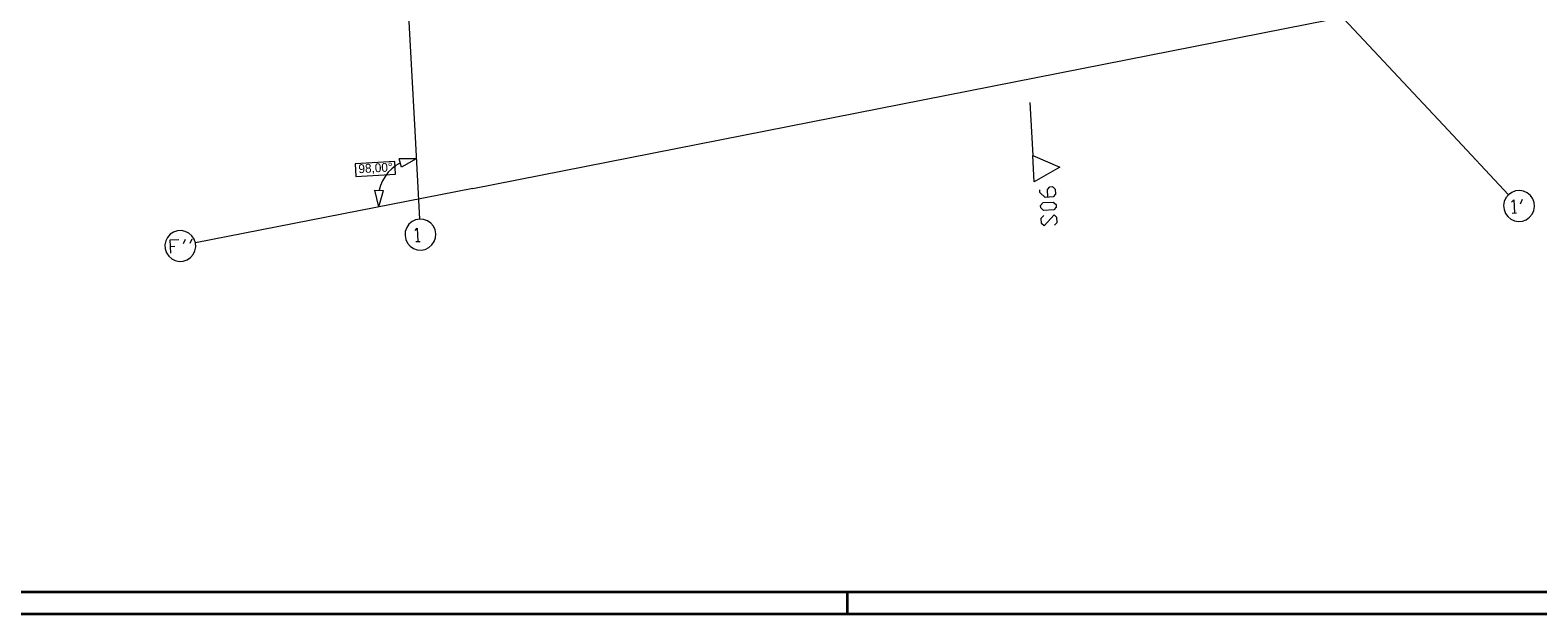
# Model space of a CAD drawing. Extents: x -181 to 1388, y 138 to 979.
# Tile 2 of 30: x 224 to 565, y 138 to 270. Entities that reach past the tile are written whole.
import ezdxf

# ---------------------------------------------------------------- set-up
doc = ezdxf.new("R2010")
doc.units = 0
doc.layers.get('0').update_dxf_attribs({"lineweight": 25})
doc.layers.add('01 Schnitt Marker Gebäude', color=9, linetype='Continuous', lineweight=18, true_color=0x808080)
doc.layers.add('01AFU Allgemein Bemaßung', color=9, linetype='Continuous', lineweight=18, true_color=0x808080)
for name, color, linetype, lineweight in [('02 Raster Gebäude', 7, 'Continuous', 18), ('Rahmen-A0U86KLAPE', 7, 'Continuous', 35), ('X_Rahmen', 7, 'Continuous', 25)]:
    doc.layers.add(name, color=color, linetype=linetype, lineweight=lineweight)
doc.styles.get("Standard").update_dxf_attribs({"font": 'arial.ttf'})

# ---------------------------------------------------------------- blocks, each defined once
blk = doc.blocks.new('Blockreferenz-A07F5VVBWF')
at = {"layer": 'Rahmen-A0U86KLAPE', "color": 0, "linetype": 'ByBlock', "ltscale": 0.35}
for p, q in [((-160.83, 142.99), (1383.17, 142.99)), ((409.17, 137.99), (409.17, 142.99)), ((-180.83, 137.99), (1388.17, 137.99))]:
    blk.add_line(p, q, dxfattribs=at)
blk = doc.blocks.new('Referenz-A07F5VVIWF')
at = {"layer": '01 Schnitt Marker Gebäude', "color": 0, "linetype": 'Continuous', "ltscale": 0.0729}
blk.add_line((450.42, 253.65), (451.08, 241.67), dxfattribs=at)
at = {"layer": '01 Schnitt Marker Gebäude', "color": 0, "linetype": 'Continuous', "ltscale": 0.037908}
for p, q in [((451.41, 235.68), (451.08, 241.67)), ((451.08, 241.67), (457.24, 239)), ((457.24, 239), (451.41, 235.68))]:
    blk.add_line(p, q, dxfattribs=at)
at = {"layer": '01 Schnitt Marker Gebäude', "color": 0, "linetype": 'Continuous', "ltscale": 0.2916}
for p, q in [((452.71, 233.28), (452.68, 233.86)), ((453.94, 232.18), (452.71, 233.28)), ((455.69, 232.27), (453.94, 232.18)), ((454.43, 233.96), (454.98, 234.57)), ((454.53, 232.21), (454.43, 233.96)), ((454.98, 234.57), (455.56, 234.6)), ((455.56, 234.6), (456.18, 234.05)), ((456.24, 232.89), (455.69, 232.27)), ((456.18, 234.05), (456.24, 232.89)), ((452.87, 230.37), (453.42, 230.98)), ((452.91, 229.79), (452.87, 230.37)), ((453.52, 229.24), (452.91, 229.79)), ((453.42, 230.98), (455.75, 231.11)), ((455.85, 229.36), (453.52, 229.24)), ((455.75, 231.11), (456.37, 230.56)), ((456.4, 229.98), (455.85, 229.36)), ((456.37, 230.56), (456.4, 229.98)), ((453.03, 227.46), (453.58, 228.07)), ((453.1, 226.29), (453.03, 227.46)), ((453.71, 225.74), (453.1, 226.29)), ((455.91, 228.2), (453.71, 225.74)), ((456.53, 227.65), (455.91, 228.2)), ((456.04, 225.87), (456.59, 226.48)), ((456.59, 226.48), (456.53, 227.65))]:
    blk.add_line(p, q, dxfattribs=at)
at = {"layer": '01AFU Allgemein Bemaßung', "color": 0, "linetype": 'Continuous', "ltscale": 0.037908}
for p, q in [((306.66, 240.26), (297.65, 239.77)), ((297.65, 239.77), (297.8, 236.92)), ((306.82, 237.41), (306.66, 240.26)), ((297.8, 236.92), (306.82, 237.41))]:
    blk.add_line(p, q, dxfattribs=at)
at = {"layer": '01AFU Allgemein Bemaßung', "color": 0, "linetype": 'Continuous', "ltscale": 0.052488}
for p, q in [((306.91, 239.37), (306, 238.66)), ((307.91, 239.95), (306.91, 239.37)), ((308.17, 238.99), (307.66, 240.92)), ((311.52, 240.92), (307.66, 240.92)), ((311.52, 240.92), (308.17, 238.99)), ((303.88, 235.94), (303.42, 234.88)), ((304.47, 236.93), (303.88, 235.94)), ((305.18, 237.85), (304.47, 236.93)), ((306, 238.66), (305.18, 237.85)), ((302.1, 233.78), (304.1, 233.75)), ((303.06, 230.03), (302.1, 233.78)), ((303.06, 230.03), (304.1, 233.75)), ((303.42, 234.88), (303.1, 233.77))]:
    blk.add_line(p, q, dxfattribs=at)
at = {"layer": '02 Raster Gebäude', "linetype": 'Continuous', "ltscale": 0.009448}
for p, q in [((274.47, 917.89), (311.17, 247.21)), ((262.42, 549.18), (545.14, 247.36)), ((324.28, 234.21), (1042.03, 375.48)), ((311.17, 247.21), (312.27, 227.24)), ((545.14, 247.36), (558.81, 232.77)), ((324.28, 234.21), (261.52, 221.86)), ((558.81, 232.77), (558.23, 232.06)), ((559.55, 233.3), (558.81, 232.77)), ((560.41, 233.62), (559.55, 233.3)), ((561.32, 233.71), (560.41, 233.62)), ((562.22, 233.56), (561.32, 233.71)), ((563.05, 233.19), (562.22, 233.56)), ((563.76, 232.61), (563.05, 233.19)), ((564.29, 231.86), (563.76, 232.61)), ((557.85, 231.23), (557.71, 230.33)), ((557.71, 230.33), (557.8, 229.42)), ((557.8, 229.42), (558.12, 228.56)), ((558.23, 232.06), (557.85, 231.23)), ((564.18, 228.37), (564.55, 229.2)), ((564.61, 231.01), (564.29, 231.86)), ((564.55, 229.2), (564.7, 230.1)), ((564.7, 230.1), (564.61, 231.01)), ((309.34, 225.33), (309.03, 224.47)), ((309.85, 226.08), (309.34, 225.33)), ((310.55, 226.68), (309.85, 226.08)), ((311.37, 227.07), (310.55, 226.68)), ((312.27, 227.24), (311.37, 227.07)), ((313.18, 227.17), (312.27, 227.24)), ((314.04, 226.87), (313.18, 227.17)), ((314.79, 226.35), (314.04, 226.87)), ((315.39, 225.66), (314.79, 226.35)), ((315.78, 224.84), (315.39, 225.66)), ((558.12, 228.56), (558.65, 227.82)), ((558.65, 227.82), (559.36, 227.24)), ((559.36, 227.24), (560.19, 226.86)), ((560.19, 226.86), (561.09, 226.72)), ((561.09, 226.72), (562, 226.81)), ((562, 226.81), (562.85, 227.13)), ((562.85, 227.13), (563.6, 227.66)), ((563.6, 227.66), (564.18, 228.37)), ((254.77, 222.31), (254.59, 221.42)), ((255.18, 223.13), (254.77, 222.31)), ((255.78, 223.82), (255.18, 223.13)), ((256.54, 224.32), (255.78, 223.82)), ((257.41, 224.62), (256.54, 224.32)), ((258.32, 224.67), (257.41, 224.62)), ((259.22, 224.49), (258.32, 224.67)), ((260.03, 224.09), (259.22, 224.49)), ((260.72, 223.48), (260.03, 224.09)), ((261.23, 222.72), (260.72, 223.48)), ((261.52, 221.86), (261.23, 222.72)), ((309.03, 224.47), (308.96, 223.56)), ((308.96, 223.56), (309.13, 222.66)), ((309.13, 222.66), (309.53, 221.84)), ((315.06, 221.41), (315.58, 222.17)), ((315.58, 222.17), (315.88, 223.03)), ((315.95, 223.94), (315.78, 224.84)), ((315.88, 223.03), (315.95, 223.94)), ((254.59, 221.42), (254.65, 220.51)), ((254.65, 220.51), (254.94, 219.64)), ((254.94, 219.64), (255.45, 218.88)), ((255.45, 218.88), (256.13, 218.28)), ((259.63, 218.04), (260.39, 218.55)), ((260.39, 218.55), (260.99, 219.23)), ((260.99, 219.23), (261.4, 220.05)), ((261.4, 220.05), (261.58, 220.95)), ((261.58, 220.95), (261.52, 221.86)), ((309.53, 221.84), (310.12, 221.14)), ((310.12, 221.14), (310.88, 220.63)), ((310.88, 220.63), (311.74, 220.32)), ((311.74, 220.32), (312.65, 220.25)), ((312.65, 220.25), (313.55, 220.42)), ((313.55, 220.42), (314.37, 220.82)), ((314.37, 220.82), (315.06, 221.41)), ((256.13, 218.28), (256.95, 217.87)), ((256.95, 217.87), (257.85, 217.69)), ((257.85, 217.69), (258.76, 217.75)), ((258.76, 217.75), (259.63, 218.04))]:
    blk.add_line(p, q, dxfattribs=at)
at = {"layer": '02 Raster Gebäude', "linetype": 'Continuous', "ltscale": 0.2916}
for p, q in [((559.52, 231.11), (559.99, 231.64)), ((559.99, 231.64), (560.16, 228.65)), ((561.54, 230.72), (561.99, 231.75)), ((559.66, 228.62), (560.65, 228.67)), ((255.77, 222.55), (257.77, 222.66)), ((255.93, 219.56), (255.77, 222.55)), ((258.82, 221.72), (259.27, 222.75)), ((260.32, 221.8), (260.76, 222.83)), ((311.26, 224.68), (311.73, 225.2)), ((311.4, 222.18), (312.4, 222.23)), ((311.73, 225.2), (311.9, 222.21)), ((255.85, 221.06), (256.85, 221.11))]:
    blk.add_line(p, q, dxfattribs=at)
at = {"layer": '01AFU Allgemein Bemaßung', "color": 0, "linetype": 'ByBlock', "ltscale": 0.2916, "insert": (298.35, 239.63), "char_height": 2, "attachment_point": 1, "rotation": 3.1327}
blk.add_mtext('{\\fCentury Gothic;98,00°}', dxfattribs=at)

msp = doc.modelspace()

# ---------------------------------------------------------------- block references
at = {"color": 8, "lineweight": 25, "ltscale": 12.5, "true_color": 0x808080}
msp.add_blockref('Referenz-A07F5VVIWF', (0, 0), dxfattribs=at)
at = {"layer": 'X_Rahmen', "ltscale": 0.25}
msp.add_blockref('Blockreferenz-A07F5VVBWF', (0, 0), dxfattribs=at)

doc.saveas('drawing.dxf')
